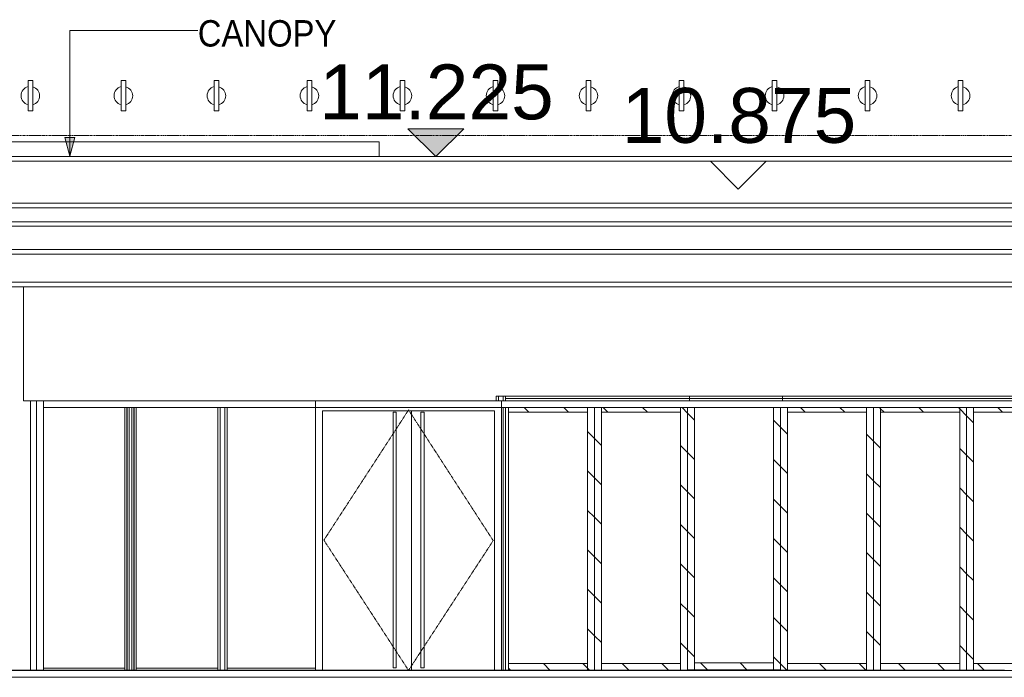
# Model space of a CAD drawing. Header units: millimetres. Extents: x -121668 to 127737, y 1553 to 34854.
# Tile 25 of 94: x -75404 to -64819, y 5625 to 12697. Entities that reach past the tile are written whole.
import ezdxf

# ---------------------------------------------------------------- set-up
doc = ezdxf.new("R2010")
doc.units = ezdxf.units.MM
doc.linetypes.add('Center', pattern=[40, 10, -5, 20, -5])
doc.linetypes.add('Dash', pattern=[6, 3, -3])
for name, color, linetype, lineweight in [('A-CLNG', 13, 'Continuous', 20), ('A-DETL-THIN', 151, 'Continuous', 9), ('A-DOOR', 31, 'Continuous', 20), ('A-DOOR-FRAM', 31, 'Continuous', 20), ('A-FLOR', 192, 'Continuous', 9), ('A-FLOR-LEVL', 51, 'Continuous', 9), ('A-GENM', 13, 'Continuous', 20), ('A-GLAZ-CURT', 52, 'Continuous', 20), ('A-GLAZ-CWMG', 51, 'Continuous', 20), ('A-WALL', 113, 'Continuous', 20), ('G-ANNO-DIMS', 111, 'Continuous', 5), ('G-ANNO-TEXT', 231, 'Continuous', 5), ('Q-CASE', 31, 'Continuous', 20), ('S-BEAM', 12, 'Continuous', 20)]:
    doc.layers.add(name, color=color, linetype=linetype, lineweight=lineweight)
doc.styles.add('Arial', font='arial.ttf', dxfattribs={"height": 590.11976})
doc.styles.add('Swis721 BT_1', font='swiss.ttf', dxfattribs={"width": 0.89, "height": 283.821263})
pattern_1 = [(135, (-49926.7, 1200), (-212.132, -212.132), [])]

# ---------------------------------------------------------------- blocks, each defined once
blk = doc.blocks.new('System Panel - _DLN__12_12mm laminated clear glass 3-11282543-Copy of GBP_NORTH ELEAVTION')
at = {"layer": 'A-GLAZ-CURT', "lineweight": 9}
blk.add_line((-73174, 5725), (-72224, 5725), dxfattribs=at)
blk = doc.blocks.new('System Panel - _DLN__12_12mm laminated clear glass-12865625-Copy of GBP_NORTH ELEAVTION')
at = {"layer": 'A-GLAZ-CURT', "lineweight": 9}
blk.add_line((-74153, 5725), (-73274, 5725), dxfattribs=at)
blk = doc.blocks.new('System Panel - _DLN__12_12mm laminated clear glass-11282545-Copy of GBP_NORTH ELEAVTION')
at = {"layer": 'A-GLAZ-CURT', "lineweight": 9}
blk.add_line((-75149, 5725), (-74274, 5725), dxfattribs=at)
blk = doc.blocks.new('Rectangular Mullion - DLN_75 x 150mm _WD_-STUR_ OPENING Corten-14016853-Copy of GBP_NORTH ELEAVTION')
at = {"layer": 'A-GLAZ-CWMG', "lineweight": 9}
for p, q in [((-70224, 8600), (-71224, 8600)), ((-70224, 8600), (-70224, 8525)), ((-70224, 8525), (-71224, 8525))]:
    blk.add_line(p, q, dxfattribs=at)
blk = doc.blocks.new('Rectangular Mullion - DLN_75 x 150mm _WD_-STUR_ OPENING Corten-14016854-Copy of GBP_NORTH ELEAVTION')
at = {"layer": 'A-GLAZ-CWMG', "lineweight": 9}
for p, q in [((-72224, 8525), (-72224, 8600)), ((-71224, 8600), (-72224, 8600)), ((-71224, 8525), (-72224, 8525))]:
    blk.add_line(p, q, dxfattribs=at)
blk = doc.blocks.new('Rectangular Mullion - DLN_FRAME-11282481-Copy of GBP_NORTH ELEAVTION')
at = {"layer": 'A-GLAZ-CWMG', "lineweight": 9}
for p, q in [((-69203, 8650), (-68203, 8650)), ((-69203, 8625), (-68203, 8625)), ((-68203, 8650), (-68203, 8625)), ((-68203, 8625), (-68203, 8600))]:
    blk.add_line(p, q, dxfattribs=at)
blk = doc.blocks.new('Rectangular Mullion - DLN_FRAME-11282479-Copy of GBP_NORTH ELEAVTION')
at = {"layer": 'A-GLAZ-CWMG', "lineweight": 9}
for p, q in [((-70182, 8625), (-70182, 8650)), ((-70182, 8650), (-69203, 8650)), ((-70182, 8625), (-69203, 8625))]:
    blk.add_line(p, q, dxfattribs=at)
blk = doc.blocks.new('Rectangular Mullion - DLN_FRAME Corten-14016870-Copy of GBP_NORTH ELEAVTION')
at = {"layer": 'A-GLAZ-CWMG', "lineweight": 9}
for p, q in [((-74274, 8526), (-74274, 5700)), ((-74249, 8526), (-74249, 5700)), ((-74199, 8526), (-74199, 5700)), ((-74174, 8526), (-74174, 5700))]:
    blk.add_line(p, q, dxfattribs=at)
blk = doc.blocks.new('Rectangular Mullion - DLN_FRAME-11282478-Copy of GBP_NORTH ELEAVTION')
at = {"layer": 'A-GLAZ-CWMG', "lineweight": 9}
for p, q in [((-66203, 8650), (-65203, 8650)), ((-66203, 8625), (-65203, 8625))]:
    blk.add_line(p, q, dxfattribs=at)
blk = doc.blocks.new('Rectangular Mullion - DLN_FRAME-12443823-Copy of GBP_NORTH ELEAVTION')
at = {"layer": 'A-GLAZ-CWMG', "lineweight": 9}
for p, q in [((-67203, 8625), (-67203, 8650)), ((-67203, 8650), (-66203, 8650)), ((-67203, 8600), (-67203, 8625)), ((-67203, 8625), (-66203, 8625))]:
    blk.add_line(p, q, dxfattribs=at)
blk = doc.blocks.new('Rectangular Mullion - DLN_75 x 150mm _WD_-STUR_ OPENING Corten-14016856-Copy of GBP_NORTH ELEAVTION')
at = {"layer": 'A-GLAZ-CWMG', "lineweight": 9}
for p, q in [((-64203, 8600), (-65203, 8600)), ((-64203, 8526), (-65203, 8526))]:
    blk.add_line(p, q, dxfattribs=at)
blk = doc.blocks.new('Rectangular Mullion - DLN_75 x 150mm _WD_-STUR_ OPENING Corten-14016857-Copy of GBP_NORTH ELEAVTION')
at = {"layer": 'A-GLAZ-CWMG', "lineweight": 9}
for p, q in [((-70224, 8526), (-70224, 8600)), ((-69203, 8600), (-70224, 8600)), ((-69203, 8526), (-70224, 8526))]:
    blk.add_line(p, q, dxfattribs=at)
blk = doc.blocks.new('System Panel - DLN_Glazed - 25mm-6618259-Copy of GBP_NORTH ELEAVTION')
at = {"layer": 'A-GLAZ-CURT'}
blk.add_line((-70149, 8475), (-70149, 5775), dxfattribs=at)
blk = doc.blocks.new('Rectangular Mullion - DLN_75 x 150mm _WD_-6618246-Copy of GBP_NORTH ELEAVTION')
at = {"layer": 'A-GLAZ-CWMG', "lineweight": 9}
h = blk.add_hatch(dxfattribs=at)
h.set_pattern_fill('FP_1', color=256, style=0, pattern_type=2)
h.set_pattern_definition(pattern_1)
h.paths.add_polyline_path([(-70149, 8475), (-69299, 8475), (-69299, 8526), (-70149, 8526)], flags=0)
at = {"layer": 'A-GLAZ-CWMG'}
for p, q in [((-70149, 8475), (-70149, 8526)), ((-70149, 8475), (-69299, 8475)), ((-69299, 8526), (-69299, 8475))]:
    blk.add_line(p, q, dxfattribs=at)
blk = doc.blocks.new('Rectangular Mullion - DLN_75 x 150mm _WD_-6618247-Copy of GBP_NORTH ELEAVTION')
at = {"layer": 'A-GLAZ-CWMG', "lineweight": 9}
h = blk.add_hatch(dxfattribs=at)
h.set_pattern_fill('FP_1', color=256, style=0, pattern_type=2)
h.set_pattern_definition(pattern_1)
h.paths.add_polyline_path([(-70149, 5700), (-69299, 5700), (-69299, 5775), (-70149, 5775)], flags=0)
at = {"layer": 'A-GLAZ-CWMG'}
for p, q in [((-70149, 5700), (-70149, 5775)), ((-69299, 5775), (-70149, 5775)), ((-69299, 5775), (-69299, 5700))]:
    blk.add_line(p, q, dxfattribs=at)
blk = doc.blocks.new('Rectangular Mullion - DLN_75 x 150mm _WD_-3694728-Copy of GBP_NORTH ELEAVTION')
at = {"layer": 'A-GLAZ-CWMG', "lineweight": 9}
h = blk.add_hatch(dxfattribs=at)
h.set_pattern_fill('FP_1', color=256, style=0, pattern_type=2)
h.set_pattern_definition(pattern_1)
h.paths.add_polyline_path([(-69299, 5700), (-69224, 5700), (-69224, 8526), (-69299, 8526), (-69299, 6055)], flags=0)
at = {"layer": 'A-GLAZ-CWMG'}
for p, q in [((-69299, 8526), (-69299, 5700)), ((-69224, 5700), (-69224, 8526))]:
    blk.add_line(p, q, dxfattribs=at)
blk = doc.blocks.new('Rectangular Mullion - DLN_75 x 150mm _WD_-V6-Copy of GBP_NORTH ELEAVTION')
at = {"layer": 'A-GLAZ-CWMG', "lineweight": 9}
h = blk.add_hatch(dxfattribs=at)
h.set_pattern_fill('FP_1', color=256, style=0, pattern_type=2)
h.set_pattern_definition(pattern_1)
h.paths.add_polyline_path([(-68299, 8475), (-68299, 8526), (-69149, 8526), (-69149, 8475)], flags=0)
at = {"layer": 'A-GLAZ-CWMG'}
for p, q in [((-69149, 8475), (-69149, 8526)), ((-69149, 8475), (-68299, 8475)), ((-68299, 8526), (-68299, 8475))]:
    blk.add_line(p, q, dxfattribs=at)
blk = doc.blocks.new('Rectangular Mullion - DLN_75 x 150mm _WD_-V7-Copy of GBP_NORTH ELEAVTION')
at = {"layer": 'A-GLAZ-CWMG', "lineweight": 9}
h = blk.add_hatch(dxfattribs=at)
h.set_pattern_fill('FP_1', color=256, style=0, pattern_type=2)
h.set_pattern_definition(pattern_1)
h.paths.add_polyline_path([(-68299, 5700), (-68299, 5775), (-69149, 5775), (-69149, 5700)], flags=0)
at = {"layer": 'A-GLAZ-CWMG'}
for p, q in [((-69149, 5700), (-69149, 5775)), ((-68299, 5775), (-69149, 5775)), ((-68299, 5775), (-68299, 5700))]:
    blk.add_line(p, q, dxfattribs=at)
blk = doc.blocks.new('Rectangular Mullion - DLN_75 x 150mm _WD_-V8-Copy of GBP_NORTH ELEAVTION')
at = {"layer": 'A-GLAZ-CWMG', "lineweight": 9}
h = blk.add_hatch(dxfattribs=at)
h.set_pattern_fill('FP_1', color=256, style=0, pattern_type=2)
h.set_pattern_definition(pattern_1)
h.paths.add_polyline_path([(-68299, 5700), (-68224, 5700), (-68224, 8526), (-68299, 8526), (-68299, 6055)], flags=0)
at = {"layer": 'A-GLAZ-CWMG'}
for p, q in [((-68299, 8526), (-68299, 5700)), ((-68224, 5700), (-68224, 8526))]:
    blk.add_line(p, q, dxfattribs=at)
blk = doc.blocks.new('Rectangular Mullion - DLN_75 x 150mm _WD_-3694729-Copy of GBP_NORTH ELEAVTION')
at = {"layer": 'A-GLAZ-CWMG', "lineweight": 9}
h = blk.add_hatch(dxfattribs=at)
h.set_pattern_fill('FP_1', color=256, style=0, pattern_type=2)
h.set_pattern_definition(pattern_1)
h.paths.add_polyline_path([(-69149, 5700), (-69149, 8526), (-69224, 8526), (-69224, 5700)], flags=0)
at = {"layer": 'A-GLAZ-CWMG'}
for p, q in [((-69224, 8526), (-69224, 5700)), ((-69149, 5700), (-69149, 8526))]:
    blk.add_line(p, q, dxfattribs=at)
blk = doc.blocks.new('System Panel - DLN_Glazed - 25mm-12443880-Copy of GBP_NORTH ELEAVTION')
at = {"layer": 'A-GLAZ-CURT'}
blk.add_line((-67299, 8525), (-68149, 8525), dxfattribs=at)
blk = doc.blocks.new('Rectangular Mullion - DLN_75 x 150mm _WD_-V9-Copy of GBP_NORTH ELEAVTION')
at = {"layer": 'A-GLAZ-CWMG', "lineweight": 9}
h = blk.add_hatch(dxfattribs=at)
h.set_pattern_fill('FP_1', color=256, style=0, pattern_type=2)
h.set_pattern_definition(pattern_1)
h.paths.add_polyline_path([(-68149, 5707), (-67299, 5707), (-67299, 5782), (-68149, 5782)], flags=0)
at = {"layer": 'A-GLAZ-CWMG'}
for p, q in [((-68149, 5707), (-68149, 5782)), ((-67299, 5782), (-68149, 5782)), ((-67299, 5782), (-67299, 5707)), ((-68149, 5707), (-67299, 5707))]:
    blk.add_line(p, q, dxfattribs=at)
blk = doc.blocks.new('Rectangular Mullion - DLN_75 x 150mm _WD_-12443881-Copy of GBP_NORTH ELEAVTION')
at = {"layer": 'A-GLAZ-CWMG', "lineweight": 9}
h = blk.add_hatch(dxfattribs=at)
h.set_pattern_fill('FP_1', color=256, style=0, pattern_type=2)
h.set_pattern_definition(pattern_1)
h.paths.add_polyline_path([(-67299, 5707), (-67224, 5707), (-67224, 8526), (-67299, 8526), (-67299, 8310)], flags=0)
at = {"layer": 'A-GLAZ-CWMG'}
for p, q in [((-67299, 8526), (-67299, 5707)), ((-67224, 5707), (-67224, 8526)), ((-67224, 5707), (-67299, 5707))]:
    blk.add_line(p, q, dxfattribs=at)
blk = doc.blocks.new('Rectangular Mullion - DLN_75 x 150mm _WD_-12443882-Copy of GBP_NORTH ELEAVTION')
at = {"layer": 'A-GLAZ-CWMG', "lineweight": 9}
h = blk.add_hatch(dxfattribs=at)
h.set_pattern_fill('FP_1', color=256, style=0, pattern_type=2)
h.set_pattern_definition(pattern_1)
h.paths.add_polyline_path([(-68149, 5707), (-68149, 8526), (-68224, 8526), (-68224, 5707)], flags=0)
at = {"layer": 'A-GLAZ-CWMG'}
for p, q in [((-68224, 8526), (-68224, 5707)), ((-68149, 5707), (-68149, 8526)), ((-68149, 5707), (-68224, 5707))]:
    blk.add_line(p, q, dxfattribs=at)
blk = doc.blocks.new('Rectangular Mullion - DLN_75 x 150mm _WD_-V10-Copy of GBP_NORTH ELEAVTION')
at = {"layer": 'A-GLAZ-CWMG', "lineweight": 9}
h = blk.add_hatch(dxfattribs=at)
h.set_pattern_fill('FP_1', color=256, style=0, pattern_type=2)
h.set_pattern_definition(pattern_1)
h.paths.add_polyline_path([(-66299, 8475), (-66299, 8526), (-67149, 8526), (-67149, 8475)], flags=0)
at = {"layer": 'A-GLAZ-CWMG'}
for p, q in [((-67149, 8475), (-67149, 8526)), ((-67149, 8475), (-66299, 8475)), ((-66299, 8526), (-66299, 8475))]:
    blk.add_line(p, q, dxfattribs=at)
blk = doc.blocks.new('Rectangular Mullion - DLN_75 x 150mm _WD_-V11-Copy of GBP_NORTH ELEAVTION')
at = {"layer": 'A-GLAZ-CWMG', "lineweight": 9}
h = blk.add_hatch(dxfattribs=at)
h.set_pattern_fill('FP_1', color=256, style=0, pattern_type=2)
h.set_pattern_definition(pattern_1)
h.paths.add_polyline_path([(-66299, 5700), (-66299, 5775), (-67149, 5775), (-67149, 5700)], flags=0)
at = {"layer": 'A-GLAZ-CWMG'}
for p, q in [((-67149, 5700), (-67149, 5775)), ((-66299, 5775), (-67149, 5775)), ((-66299, 5775), (-66299, 5700))]:
    blk.add_line(p, q, dxfattribs=at)
blk = doc.blocks.new('Rectangular Mullion - DLN_75 x 150mm _WD_-V12-Copy of GBP_NORTH ELEAVTION')
at = {"layer": 'A-GLAZ-CWMG', "lineweight": 9}
h = blk.add_hatch(dxfattribs=at)
h.set_pattern_fill('FP_1', color=256, style=0, pattern_type=2)
h.set_pattern_definition(pattern_1)
h.paths.add_polyline_path([(-66299, 5700), (-66224, 5700), (-66224, 8526), (-66299, 8526), (-66299, 8310)], flags=0)
at = {"layer": 'A-GLAZ-CWMG'}
for p, q in [((-66299, 8526), (-66299, 5700)), ((-66224, 5700), (-66224, 8526))]:
    blk.add_line(p, q, dxfattribs=at)
blk = doc.blocks.new('Rectangular Mullion - DLN_75 x 150mm _WD_-V13-Copy of GBP_NORTH ELEAVTION')
at = {"layer": 'A-GLAZ-CWMG', "lineweight": 9}
h = blk.add_hatch(dxfattribs=at)
h.set_pattern_fill('FP_1', color=256, style=0, pattern_type=2)
h.set_pattern_definition(pattern_1)
h.paths.add_polyline_path([(-67149, 5700), (-67149, 8526), (-67224, 8526), (-67224, 5700)], flags=0)
at = {"layer": 'A-GLAZ-CWMG'}
for p, q in [((-67224, 8526), (-67224, 5700)), ((-67149, 5700), (-67149, 8526))]:
    blk.add_line(p, q, dxfattribs=at)
blk = doc.blocks.new('Rectangular Mullion - DLN_75 x 150mm _WD_-V14-Copy of GBP_NORTH ELEAVTION')
at = {"layer": 'A-GLAZ-CWMG', "lineweight": 9}
h = blk.add_hatch(dxfattribs=at)
h.set_pattern_fill('FP_1', color=256, style=0, pattern_type=2)
h.set_pattern_definition(pattern_1)
h.paths.add_polyline_path([(-65299, 8475), (-65299, 8526), (-66149, 8526), (-66149, 8475)], flags=0)
at = {"layer": 'A-GLAZ-CWMG'}
for p, q in [((-66149, 8475), (-66149, 8526)), ((-66149, 8475), (-65299, 8475)), ((-65299, 8526), (-65299, 8475))]:
    blk.add_line(p, q, dxfattribs=at)
blk = doc.blocks.new('Rectangular Mullion - DLN_75 x 150mm _WD_-V15-Copy of GBP_NORTH ELEAVTION')
at = {"layer": 'A-GLAZ-CWMG', "lineweight": 9}
h = blk.add_hatch(dxfattribs=at)
h.set_pattern_fill('FP_1', color=256, style=0, pattern_type=2)
h.set_pattern_definition(pattern_1)
h.paths.add_polyline_path([(-65299, 5700), (-65299, 5775), (-66149, 5775), (-66149, 5700)], flags=0)
at = {"layer": 'A-GLAZ-CWMG'}
for p, q in [((-66149, 5700), (-66149, 5775)), ((-65299, 5775), (-66149, 5775)), ((-65299, 5775), (-65299, 5700))]:
    blk.add_line(p, q, dxfattribs=at)
blk = doc.blocks.new('Rectangular Mullion - DLN_75 x 150mm _WD_-V16-Copy of GBP_NORTH ELEAVTION')
at = {"layer": 'A-GLAZ-CWMG', "lineweight": 9}
h = blk.add_hatch(dxfattribs=at)
h.set_pattern_fill('FP_1', color=256, style=0, pattern_type=2)
h.set_pattern_definition(pattern_1)
h.paths.add_polyline_path([(-65299, 5700), (-65224, 5700), (-65224, 8526), (-65299, 8526), (-65299, 8310)], flags=0)
at = {"layer": 'A-GLAZ-CWMG'}
for p, q in [((-65299, 8526), (-65299, 5700)), ((-65224, 5700), (-65224, 8526))]:
    blk.add_line(p, q, dxfattribs=at)
blk = doc.blocks.new('Rectangular Mullion - DLN_75 x 150mm _WD_-V17-Copy of GBP_NORTH ELEAVTION')
at = {"layer": 'A-GLAZ-CWMG', "lineweight": 9}
h = blk.add_hatch(dxfattribs=at)
h.set_pattern_fill('FP_1', color=256, style=0, pattern_type=2)
h.set_pattern_definition(pattern_1)
h.paths.add_polyline_path([(-66149, 5700), (-66149, 8526), (-66224, 8526), (-66224, 5700)], flags=0)
at = {"layer": 'A-GLAZ-CWMG'}
for p, q in [((-66224, 8526), (-66224, 5700)), ((-66149, 5700), (-66149, 8526))]:
    blk.add_line(p, q, dxfattribs=at)
blk = doc.blocks.new('Rectangular Mullion - DLN_75 x 150mm _WD_-V18-Copy of GBP_NORTH ELEAVTION')
at = {"layer": 'A-GLAZ-CWMG', "lineweight": 9}
h = blk.add_hatch(dxfattribs=at)
h.set_pattern_fill('FP_1', color=256, style=0, pattern_type=2)
h.set_pattern_definition(pattern_1)
h.paths.add_polyline_path([(-65149, 8475), (-64299, 8475), (-64299, 8526), (-65149, 8526)], flags=0)
at = {"layer": 'A-GLAZ-CWMG'}
for p, q in [((-65149, 8475), (-65149, 8526)), ((-65149, 8475), (-64299, 8475)), ((-64299, 8526), (-64299, 8475))]:
    blk.add_line(p, q, dxfattribs=at)
blk = doc.blocks.new('Rectangular Mullion - DLN_75 x 150mm _WD_-V19-Copy of GBP_NORTH ELEAVTION')
at = {"layer": 'A-GLAZ-CWMG', "lineweight": 9}
h = blk.add_hatch(dxfattribs=at)
h.set_pattern_fill('FP_1', color=256, style=0, pattern_type=2)
h.set_pattern_definition(pattern_1)
h.paths.add_polyline_path([(-65149, 5700), (-64299, 5700), (-64299, 5775), (-65149, 5775)], flags=0)
at = {"layer": 'A-GLAZ-CWMG'}
for p, q in [((-65149, 5700), (-65149, 5775)), ((-64299, 5775), (-65149, 5775)), ((-64299, 5775), (-64299, 5700))]:
    blk.add_line(p, q, dxfattribs=at)
blk = doc.blocks.new('Rectangular Mullion - DLN_75 x 150mm _WD_-V21-Copy of GBP_NORTH ELEAVTION')
at = {"layer": 'A-GLAZ-CWMG', "lineweight": 9}
h = blk.add_hatch(dxfattribs=at)
h.set_pattern_fill('FP_1', color=256, style=0, pattern_type=2)
h.set_pattern_definition(pattern_1)
h.paths.add_polyline_path([(-65149, 5700), (-65149, 8526), (-65224, 8526), (-65224, 5700)], flags=0)
at = {"layer": 'A-GLAZ-CWMG'}
for p, q in [((-65224, 8526), (-65224, 5700)), ((-65149, 5700), (-65149, 8526))]:
    blk.add_line(p, q, dxfattribs=at)
blk = doc.blocks.new('DLN-Surface Channel-L1 - 300x200 _WD_-15403782-Copy of GBP_NORTH ELEAVTION')
at = {"layer": 'Q-CASE'}
blk.add_line((-62839, 5700), (-91279, 5700), dxfattribs=at)
blk = doc.blocks.new('System Panel - _DLN__12_12mm laminated clear glass 2-12865648-Copy of GBP_NORTH ELEAVTION')
at = {"layer": 'A-GLAZ-CURT', "lineweight": 9}
blk.add_line((-70149, 8525), (-70182, 8525), dxfattribs=at)
blk = doc.blocks.new('System Panel - _DLN__12_12mm laminated clear glass-12865647-Copy of GBP_NORTH ELEAVTION')
at = {"layer": 'A-GLAZ-CURT', "lineweight": 9}
blk.add_line((-71193, 5700), (-71193, 8490), dxfattribs=at)
blk = doc.blocks.new('Rectangular Mullion - DLN_FRAME Corten-V23-Copy of GBP_NORTH ELEAVTION')
at = {"layer": 'A-GLAZ-CWMG', "lineweight": 9}
for p, q in [((-74253, 8526), (-74253, 5700)), ((-74228, 8526), (-74228, 5700)), ((-74178, 8526), (-74178, 5700)), ((-74153, 8526), (-74153, 5700))]:
    blk.add_line(p, q, dxfattribs=at)
blk = doc.blocks.new('Rectangular Mullion - DLN_FRAME Corten-13948643-Copy of GBP_NORTH ELEAVTION')
at = {"layer": 'A-GLAZ-CWMG', "lineweight": 9}
for p, q in [((-68203, 8650), (-67203, 8650)), ((-68203, 8625), (-67203, 8625))]:
    blk.add_line(p, q, dxfattribs=at)
blk = doc.blocks.new('Rectangular Mullion - DLN_FRAME Corten-13948662-Copy of GBP_NORTH ELEAVTION')
at = {"layer": 'A-GLAZ-CWMG', "lineweight": 9}
for p, q in [((-70282, 8650), (-70257, 8650)), ((-70282, 8600), (-70282, 8650)), ((-70257, 8650), (-70207, 8650)), ((-70257, 8600), (-70257, 8650)), ((-70207, 8650), (-70182, 8650)), ((-70207, 8600), (-70207, 8650)), ((-70182, 8600), (-70182, 8650)), ((-70207, 5700), (-70207, 8526)), ((-70182, 5700), (-70182, 8526))]:
    blk.add_line(p, q, dxfattribs=at)
blk = doc.blocks.new('Rectangular Mullion - DLN_75 x 150mm _WD_-STUR_ OPENING Corten-14010579-Copy of GBP_NORTH ELEAVTION')
at = {"layer": 'A-GLAZ-CWMG', "lineweight": 9}
for p, q in [((-75224, 8600), (-75149, 8600)), ((-75224, 8600), (-75224, 5700)), ((-75149, 8600), (-75149, 5700))]:
    blk.add_line(p, q, dxfattribs=at)
blk = doc.blocks.new('Rectangular Mullion - DLN_75 x 150mm _WD_-STUR_ OPENING Corten-14016858-Copy of GBP_NORTH ELEAVTION')
at = {"layer": 'A-GLAZ-CWMG', "lineweight": 9}
for p, q in [((-75149, 8526), (-75149, 8600)), ((-74224, 8600), (-75149, 8600)), ((-74224, 8526), (-75149, 8526))]:
    blk.add_line(p, q, dxfattribs=at)
blk = doc.blocks.new('Structural Framing 1 - Structural Framing 1-10457552-Copy of GBP_NORTH ELEAVTION')
at = {"layer": 'S-BEAM'}
for p, q in [((-90689, 10725), (-48809, 10725)), ((-48539, 10675), (-90689, 10675)), ((-90689, 10525), (-48539, 10525)), ((-48809, 10475), (-90689, 10475))]:
    blk.add_line(p, q, dxfattribs=at)
blk = doc.blocks.new('DLN-Double Door_X Corten - Double Glazing Door-1900 x 2800 _WH_-AUTO Corten-18721998-Copy of GBP_NORTH ELEAVTION')
at = {"layer": 'A-DOOR', "linetype": 'Dash', "lineweight": 9}
for p, q in [((-72134, 7100), (-71224, 8500)), ((-71224, 8500), (-70314, 7095)), ((-71224, 5700), (-72134, 7100)), ((-70314, 7095), (-71224, 5700))]:
    blk.add_line(p, q, dxfattribs=at)
at = {"layer": 'A-DOOR', "lineweight": 9}
for p, q in [((-71356, 8475), (-71391, 8475)), ((-71391, 5727), (-71391, 8475)), ((-71356, 8475), (-71356, 5727)), ((-71091, 5727), (-71091, 8475)), ((-71056, 8475), (-71091, 8475)), ((-71056, 8475), (-71056, 5727)), ((-71356, 5727), (-71391, 5727)), ((-71056, 5727), (-71091, 5727))]:
    blk.add_line(p, q, dxfattribs=at)
at = {"layer": 'A-DOOR-FRAM', "lineweight": 9}
for p, q in [((-72224, 5700), (-72224, 8525)), ((-72149, 8490), (-72149, 5700)), ((-72149, 8490), (-70299, 8490)), ((-70299, 8490), (-70299, 5700)), ((-70224, 5700), (-70224, 8525))]:
    blk.add_line(p, q, dxfattribs=at)
blk = doc.blocks.new('Rectangular Mullion - DLN_75 x 150mm _WD_-STUR_ OPENING Corten-14016859-Copy of GBP_NORTH ELEAVTION')
at = {"layer": 'A-GLAZ-CWMG', "lineweight": 9}
for p, q in [((-72224, 8600), (-73224, 8600)), ((-72224, 8600), (-72224, 8526)), ((-72224, 8526), (-73224, 8526))]:
    blk.add_line(p, q, dxfattribs=at)
blk = doc.blocks.new('Rectangular Mullion - DLN_75 x 150mm _WD_-STUR_ OPENING Corten-14016860-Copy of GBP_NORTH ELEAVTION')
at = {"layer": 'A-GLAZ-CWMG', "lineweight": 9}
for p, q in [((-73224, 8600), (-74224, 8600)), ((-73224, 8526), (-74224, 8526))]:
    blk.add_line(p, q, dxfattribs=at)
blk = doc.blocks.new('DLN_Banner hook - DLN_Banner hook-V33-Copy of GBP_NORTH ELEAVTION')
at = {"layer": 'A-GENM'}
for p, q in [((-86264, 12042), (-86314, 12042)), ((-86314, 12042), (-86314, 11976)), ((-86314, 11976), (-86314, 11783)), ((-86264, 11975), (-86264, 12042)), ((-86264, 11975), (-86264, 11783)), ((-86314, 11868), (-86314, 11891)), ((-86264, 11891), (-86264, 11868)), ((-86314, 11783), (-86314, 11717)), ((-86264, 11717), (-86264, 11783)), ((-86314, 11717), (-86264, 11717))]:
    blk.add_line(p, q, dxfattribs=at)
for centre, radius, start, end in [((-86289, 11880), 100, 104.4775, 255.5225), ((-86289, 11879), 99.3, 284.4965, 75.4447)]:
    blk.add_arc(centre, radius, start, end, dxfattribs=at)
blk = doc.blocks.new('DLN_Tactile - Directional Tiles-3867766-Copy of GBP_NORTH ELEAVTION')
at = {"layer": 'A-GENM'}
for p, q in [((-60019, 5702), (-59719, 5702)), ((-60019, 5702), (-60019, 5700)), ((-59719, 5700), (-60019, 5700)), ((-59719, 5700), (-59719, 5702))]:
    blk.add_line(p, q, dxfattribs=at)
blk = doc.blocks.new('Spot Elevations - FFL-1622542-Copy of GBP_NORTH ELEAVTION')
at = {"layer": 'G-ANNO-DIMS'}
blk.add_hatch(color=256, dxfattribs=at).paths.add_polyline_path([(-70630, 11525), (-70930, 11225), (-71230, 11525)], flags=0)
at = {"layer": 'G-ANNO-DIMS', "lineweight": 15}
for p, q in [((-70630, 11525), (-71230, 11525)), ((-71230, 11525), (-70930, 11225)), ((-70930, 11225), (-70630, 11525))]:
    blk.add_line(p, q, dxfattribs=at)
blk = doc.blocks.new('Spot Elevations - SFL-1622544-Copy of GBP_NORTH ELEAVTION')
at = {"layer": 'G-ANNO-DIMS', "lineweight": 15}
for p, q in [((-73039, 23700), (-72439, 23700)), ((-72739, 23400), (-73039, 23700)), ((-72439, 23700), (-72739, 23400))]:
    blk.add_line(p, q, dxfattribs=at)

msp = doc.modelspace()

# ---------------------------------------------------------------- hatches: boundary and pattern name
at = {"layer": 'G-ANNO-TEXT'}
msp.add_hatch(color=7, dxfattribs=at).paths.add_polyline_path([(-74865.6, 11230.3), (-74812, 11430.3), (-74919.2, 11430.3)], flags=0)

# ---------------------------------------------------------------- linework, layer by layer
at = {"layer": 'A-CLNG'}
for p, q in [((-90439.3, 10225), (-48689.3, 10225)), ((-48689.3, 10175), (-90439.3, 10175)), ((-90319.3, 9875), (-48809.3, 9875)), ((-48809.3, 9825), (-90319.3, 9825))]:
    msp.add_line(p, q, dxfattribs=at)
at = {"layer": 'A-DETL-THIN'}
msp.add_line((-7232.7, 5625), (-121667.8, 5625), dxfattribs=at)
at = {"layer": 'A-FLOR', "lineweight": 15}
for p in [(-86439.3, 11385), (-71539.3, 11225)]:
    msp.add_line(p, (-71539.3, 11385), dxfattribs=at)
at = {"layer": 'A-FLOR'}
for p, q in [((-90449.3, 11225), (-63139.3, 11225)), ((-48679.3, 11175), (-90449.3, 11175))]:
    msp.add_line(p, q, dxfattribs=at)
at = {"layer": 'A-FLOR-LEVL', "linetype": 'Center', "lineweight": 5}
for p, q in [((-108303, 11450), (-8057.7, 11450)), ((-108303, 5625), (-8057.7, 5625))]:
    msp.add_line(p, q, dxfattribs=at)
at = {"layer": 'A-WALL'}
for p, q in [((-48839.3, 11173.9), (-90289.3, 11173.9)), ((-75289.3, 5700), (-75289.3, 8600))]:
    msp.add_line(p, q, dxfattribs=at)
at = {"layer": 'A-WALL', "lineweight": 15}
for p, q in [((-75364.3, 9825), (-75364.3, 8600)), ((-75364.3, 8600), (-75223.7, 8600))]:
    msp.add_line(p, q, dxfattribs=at)
at = {"layer": 'G-ANNO-TEXT', "color": 7}
for p, q in [((-74865.6, 12579.2), (-73489.8, 12579.2)), ((-74865.6, 11230.3), (-74865.6, 12579.2)), ((-74812, 11430.3), (-74919.2, 11430.3)), ((-74919.2, 11430.3), (-74865.6, 11230.3)), ((-74865.6, 11230.3), (-74812, 11430.3))]:
    msp.add_line(p, q, dxfattribs=at)

# ---------------------------------------------------------------- block references
at = {"layer": 'A-DOOR', "lineweight": 9}
msp.add_blockref('DLN-Double Door_X Corten - Double Glazing Door-1900 x 2800 _WH_-AUTO Corten-18721998-Copy of GBP_NORTH ELEAVTION', (0, 0), dxfattribs=at)
at = {"layer": 'A-GENM'}
for name, p in [('DLN_Banner hook - DLN_Banner hook-V33-Copy of GBP_NORTH ELEAVTION', (11000, 0)), ('DLN_Banner hook - DLN_Banner hook-V33-Copy of GBP_NORTH ELEAVTION', (12000, 0)), ('DLN_Banner hook - DLN_Banner hook-V33-Copy of GBP_NORTH ELEAVTION', (13000, 0)), ('DLN_Banner hook - DLN_Banner hook-V33-Copy of GBP_NORTH ELEAVTION', (14000, 0)), ('DLN_Banner hook - DLN_Banner hook-V33-Copy of GBP_NORTH ELEAVTION', (15000, 0)), ('DLN_Banner hook - DLN_Banner hook-V33-Copy of GBP_NORTH ELEAVTION', (16000, 0)), ('DLN_Banner hook - DLN_Banner hook-V33-Copy of GBP_NORTH ELEAVTION', (17000, 0)), ('DLN_Banner hook - DLN_Banner hook-V33-Copy of GBP_NORTH ELEAVTION', (18000, 0)), ('DLN_Banner hook - DLN_Banner hook-V33-Copy of GBP_NORTH ELEAVTION', (19000, 0)), ('DLN_Banner hook - DLN_Banner hook-V33-Copy of GBP_NORTH ELEAVTION', (20000, 0)), ('DLN_Banner hook - DLN_Banner hook-V33-Copy of GBP_NORTH ELEAVTION', (21000, 0)), ('DLN_Tactile - Directional Tiles-3867766-Copy of GBP_NORTH ELEAVTION', (-15600, 0)), ('DLN_Tactile - Directional Tiles-3867766-Copy of GBP_NORTH ELEAVTION', (-15300, 0)), ('DLN_Tactile - Directional Tiles-3867766-Copy of GBP_NORTH ELEAVTION', (-15000, 0)), ('DLN_Tactile - Directional Tiles-3867766-Copy of GBP_NORTH ELEAVTION', (-14700, 0)), ('DLN_Tactile - Directional Tiles-3867766-Copy of GBP_NORTH ELEAVTION', (-14400, 0)), ('DLN_Tactile - Directional Tiles-3867766-Copy of GBP_NORTH ELEAVTION', (-14100, 0)), ('DLN_Tactile - Directional Tiles-3867766-Copy of GBP_NORTH ELEAVTION', (-13800, 0)), ('DLN_Tactile - Directional Tiles-3867766-Copy of GBP_NORTH ELEAVTION', (-13500, 0)), ('DLN_Tactile - Directional Tiles-3867766-Copy of GBP_NORTH ELEAVTION', (-13200, 0)), ('DLN_Tactile - Directional Tiles-3867766-Copy of GBP_NORTH ELEAVTION', (-12900, 0)), ('DLN_Tactile - Directional Tiles-3867766-Copy of GBP_NORTH ELEAVTION', (-12600, 0)), ('DLN_Tactile - Directional Tiles-3867766-Copy of GBP_NORTH ELEAVTION', (-12300, 0)), ('DLN_Tactile - Directional Tiles-3867766-Copy of GBP_NORTH ELEAVTION', (-12000, 0)), ('DLN_Tactile - Directional Tiles-3867766-Copy of GBP_NORTH ELEAVTION', (-11700, 0)), ('DLN_Tactile - Directional Tiles-3867766-Copy of GBP_NORTH ELEAVTION', (-11400, 0)), ('DLN_Tactile - Directional Tiles-3867766-Copy of GBP_NORTH ELEAVTION', (-11100, 0)), ('DLN_Tactile - Directional Tiles-3867766-Copy of GBP_NORTH ELEAVTION', (-10800, 0)), ('DLN_Tactile - Directional Tiles-3867766-Copy of GBP_NORTH ELEAVTION', (-10500, 0)), ('DLN_Tactile - Directional Tiles-3867766-Copy of GBP_NORTH ELEAVTION', (-10200, 0)), ('DLN_Tactile - Directional Tiles-3867766-Copy of GBP_NORTH ELEAVTION', (-9900, 0)), ('DLN_Tactile - Directional Tiles-3867766-Copy of GBP_NORTH ELEAVTION', (-9600, 0)), ('DLN_Tactile - Directional Tiles-3867766-Copy of GBP_NORTH ELEAVTION', (-9300, 0)), ('DLN_Tactile - Directional Tiles-3867766-Copy of GBP_NORTH ELEAVTION', (-9000, 0)), ('DLN_Tactile - Directional Tiles-3867766-Copy of GBP_NORTH ELEAVTION', (-8700, 0)), ('DLN_Tactile - Directional Tiles-3867766-Copy of GBP_NORTH ELEAVTION', (-8400, 0)), ('DLN_Tactile - Directional Tiles-3867766-Copy of GBP_NORTH ELEAVTION', (-8100, 0)), ('DLN_Tactile - Directional Tiles-3867766-Copy of GBP_NORTH ELEAVTION', (-7800, 0)), ('DLN_Tactile - Directional Tiles-3867766-Copy of GBP_NORTH ELEAVTION', (-7500, 0)), ('DLN_Tactile - Directional Tiles-3867766-Copy of GBP_NORTH ELEAVTION', (-7200, 0)), ('DLN_Tactile - Directional Tiles-3867766-Copy of GBP_NORTH ELEAVTION', (-6900, 0)), ('DLN_Tactile - Directional Tiles-3867766-Copy of GBP_NORTH ELEAVTION', (-6600, 0)), ('DLN_Tactile - Directional Tiles-3867766-Copy of GBP_NORTH ELEAVTION', (-6300, 0)), ('DLN_Tactile - Directional Tiles-3867766-Copy of GBP_NORTH ELEAVTION', (-6000, 0)), ('DLN_Tactile - Directional Tiles-3867766-Copy of GBP_NORTH ELEAVTION', (-5700, 0)), ('DLN_Tactile - Directional Tiles-3867766-Copy of GBP_NORTH ELEAVTION', (-5400, 0)), ('DLN_Tactile - Directional Tiles-3867766-Copy of GBP_NORTH ELEAVTION', (-5100, 0))]:
    msp.add_blockref(name, p, dxfattribs=at)
at = {"layer": 'A-GLAZ-CURT', "lineweight": 9}
for name in ['System Panel - _DLN__12_12mm laminated clear glass-12865647-Copy of GBP_NORTH ELEAVTION', 'System Panel - _DLN__12_12mm laminated clear glass 2-12865648-Copy of GBP_NORTH ELEAVTION', 'System Panel - _DLN__12_12mm laminated clear glass-11282545-Copy of GBP_NORTH ELEAVTION', 'System Panel - _DLN__12_12mm laminated clear glass-12865625-Copy of GBP_NORTH ELEAVTION', 'System Panel - _DLN__12_12mm laminated clear glass 3-11282543-Copy of GBP_NORTH ELEAVTION']:
    msp.add_blockref(name, (0, 0), dxfattribs=at)
at = {"layer": 'A-GLAZ-CURT'}
for name in ['System Panel - DLN_Glazed - 25mm-6618259-Copy of GBP_NORTH ELEAVTION', 'System Panel - DLN_Glazed - 25mm-12443880-Copy of GBP_NORTH ELEAVTION']:
    msp.add_blockref(name, (0, 0), dxfattribs=at)
at = {"layer": 'A-GLAZ-CWMG', "lineweight": 9}
for name, p in [('Rectangular Mullion - DLN_75 x 150mm _WD_-STUR_ OPENING Corten-14010579-Copy of GBP_NORTH ELEAVTION', (0, 0)), ('Rectangular Mullion - DLN_75 x 150mm _WD_-STUR_ OPENING Corten-14016858-Copy of GBP_NORTH ELEAVTION', (0, 0)), ('Rectangular Mullion - DLN_75 x 150mm _WD_-STUR_ OPENING Corten-14016860-Copy of GBP_NORTH ELEAVTION', (0, 0)), ('Rectangular Mullion - DLN_75 x 150mm _WD_-STUR_ OPENING Corten-14016859-Copy of GBP_NORTH ELEAVTION', (0, 0)), ('Rectangular Mullion - DLN_75 x 150mm _WD_-STUR_ OPENING Corten-14016854-Copy of GBP_NORTH ELEAVTION', (0, 0)), ('Rectangular Mullion - DLN_75 x 150mm _WD_-STUR_ OPENING Corten-14016853-Copy of GBP_NORTH ELEAVTION', (0, 0)), ('Rectangular Mullion - DLN_FRAME Corten-13948662-Copy of GBP_NORTH ELEAVTION', (0, 0)), ('Rectangular Mullion - DLN_75 x 150mm _WD_-STUR_ OPENING Corten-14016857-Copy of GBP_NORTH ELEAVTION', (0, 0)), ('Rectangular Mullion - DLN_FRAME-11282479-Copy of GBP_NORTH ELEAVTION', (0, 0)), ('Rectangular Mullion - DLN_FRAME-11282481-Copy of GBP_NORTH ELEAVTION', (0, 0)), ('Rectangular Mullion - DLN_75 x 150mm _WD_-STUR_ OPENING Corten-14016856-Copy of GBP_NORTH ELEAVTION', (-4000, 0)), ('Rectangular Mullion - DLN_FRAME Corten-13948643-Copy of GBP_NORTH ELEAVTION', (0, 0)), ('Rectangular Mullion - DLN_75 x 150mm _WD_-STUR_ OPENING Corten-14016856-Copy of GBP_NORTH ELEAVTION', (-3000, 0)), ('Rectangular Mullion - DLN_FRAME-12443823-Copy of GBP_NORTH ELEAVTION', (0, 0)), ('Rectangular Mullion - DLN_75 x 150mm _WD_-STUR_ OPENING Corten-14016856-Copy of GBP_NORTH ELEAVTION', (-2000, 0)), ('Rectangular Mullion - DLN_FRAME-11282478-Copy of GBP_NORTH ELEAVTION', (0, 0)), ('Rectangular Mullion - DLN_75 x 150mm _WD_-STUR_ OPENING Corten-14016856-Copy of GBP_NORTH ELEAVTION', (-1000, 0)), ('Rectangular Mullion - DLN_FRAME-11282478-Copy of GBP_NORTH ELEAVTION', (1000, 0)), ('Rectangular Mullion - DLN_75 x 150mm _WD_-STUR_ OPENING Corten-14016856-Copy of GBP_NORTH ELEAVTION', (0, 0)), ('Rectangular Mullion - DLN_FRAME Corten-14016870-Copy of GBP_NORTH ELEAVTION', (0, 0)), ('Rectangular Mullion - DLN_FRAME Corten-V23-Copy of GBP_NORTH ELEAVTION', (0, 0)), ('Rectangular Mullion - DLN_FRAME Corten-14016870-Copy of GBP_NORTH ELEAVTION', (1000, 0))]:
    msp.add_blockref(name, p, dxfattribs=at)
at = {"layer": 'A-GLAZ-CWMG'}
for name in ['Rectangular Mullion - DLN_75 x 150mm _WD_-6618246-Copy of GBP_NORTH ELEAVTION', 'Rectangular Mullion - DLN_75 x 150mm _WD_-3694728-Copy of GBP_NORTH ELEAVTION', 'Rectangular Mullion - DLN_75 x 150mm _WD_-3694729-Copy of GBP_NORTH ELEAVTION', 'Rectangular Mullion - DLN_75 x 150mm _WD_-V6-Copy of GBP_NORTH ELEAVTION', 'Rectangular Mullion - DLN_75 x 150mm _WD_-V8-Copy of GBP_NORTH ELEAVTION', 'Rectangular Mullion - DLN_75 x 150mm _WD_-12443882-Copy of GBP_NORTH ELEAVTION', 'Rectangular Mullion - DLN_75 x 150mm _WD_-12443881-Copy of GBP_NORTH ELEAVTION', 'Rectangular Mullion - DLN_75 x 150mm _WD_-V13-Copy of GBP_NORTH ELEAVTION', 'Rectangular Mullion - DLN_75 x 150mm _WD_-V10-Copy of GBP_NORTH ELEAVTION', 'Rectangular Mullion - DLN_75 x 150mm _WD_-V12-Copy of GBP_NORTH ELEAVTION', 'Rectangular Mullion - DLN_75 x 150mm _WD_-V17-Copy of GBP_NORTH ELEAVTION', 'Rectangular Mullion - DLN_75 x 150mm _WD_-V14-Copy of GBP_NORTH ELEAVTION', 'Rectangular Mullion - DLN_75 x 150mm _WD_-V16-Copy of GBP_NORTH ELEAVTION', 'Rectangular Mullion - DLN_75 x 150mm _WD_-V21-Copy of GBP_NORTH ELEAVTION', 'Rectangular Mullion - DLN_75 x 150mm _WD_-V18-Copy of GBP_NORTH ELEAVTION', 'Rectangular Mullion - DLN_75 x 150mm _WD_-6618247-Copy of GBP_NORTH ELEAVTION', 'Rectangular Mullion - DLN_75 x 150mm _WD_-V7-Copy of GBP_NORTH ELEAVTION', 'Rectangular Mullion - DLN_75 x 150mm _WD_-V9-Copy of GBP_NORTH ELEAVTION', 'Rectangular Mullion - DLN_75 x 150mm _WD_-V11-Copy of GBP_NORTH ELEAVTION', 'Rectangular Mullion - DLN_75 x 150mm _WD_-V15-Copy of GBP_NORTH ELEAVTION', 'Rectangular Mullion - DLN_75 x 150mm _WD_-V19-Copy of GBP_NORTH ELEAVTION']:
    msp.add_blockref(name, (0, 0), dxfattribs=at)
at = {"layer": 'G-ANNO-DIMS', "lineweight": 15}
msp.add_blockref('Spot Elevations - FFL-1622542-Copy of GBP_NORTH ELEAVTION', (0, 0), dxfattribs=at)
at = {"layer": 'G-ANNO-DIMS', "lineweight": 15, "extrusion": (0, 0, -1)}
msp.add_blockref('Spot Elevations - SFL-1622544-Copy of GBP_NORTH ELEAVTION', (140417.9, -12525), dxfattribs=at)
at = {"layer": 'Q-CASE'}
msp.add_blockref('DLN-Surface Channel-L1 - 300x200 _WD_-15403782-Copy of GBP_NORTH ELEAVTION', (0, 0), dxfattribs=at)
at = {"layer": 'S-BEAM'}
msp.add_blockref('Structural Framing 1 - Structural Framing 1-10457552-Copy of GBP_NORTH ELEAVTION', (0, 0), dxfattribs=at)

# ---------------------------------------------------------------- texts
at = {"layer": 'G-ANNO-DIMS', "char_height": 590.12, "width": 3009.6, "attachment_point": 1, "line_spacing_factor": 0.938532, "style": 'Arial'}
for s, insert in [('11.225', (-72184.3, 12215.6)), ('10.875', (-68932.6, 11962.9))]:
    msp.add_mtext(s, dxfattribs=dict(at, insert=insert))
at = {"layer": 'G-ANNO-TEXT', "color": 7, "insert": (-73489.8, 12692.1), "char_height": 283.82, "width": 1706.4, "attachment_point": 1, "line_spacing_factor": 1.00667, "style": 'Swis721 BT_1'}
msp.add_mtext('CANOPY', dxfattribs=at)

doc.saveas('drawing.dxf')
